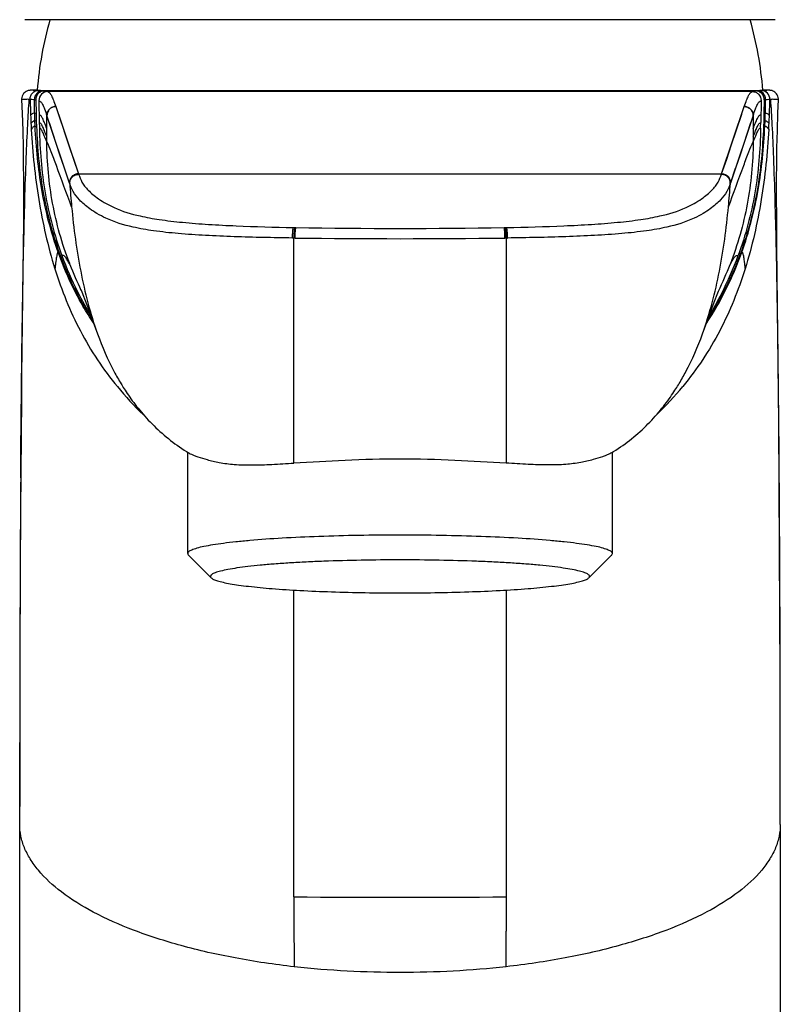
# Model space of a CAD drawing. Header units: millimetres. Extents: x 73 to 388, y 38 to 444.
# Tile 4 of 6: x 77 to 120, y 347 to 403. Entities that reach past the tile are written whole.
import ezdxf

# ---------------------------------------------------------------- set-up
doc = ezdxf.new("R2010")
doc.units = ezdxf.units.MM
doc.header["$LTSCALE"] = 30.734
doc.layers.get('0').update_dxf_attribs({"linetype": 'CONTINUOUS'})

msp = doc.modelspace()

# ---------------------------------------------------------------- linework, layer by layer
at = {"color": 7, "linetype": 'CONTINUOUS'}
for p, q in [((119.329, 403.07), (76.929, 403.07)), ((77.231, 399.078), (77.228, 399.078)), ((77.236, 399.078), (77.233, 399.078)), ((77.245, 399.078), (77.238, 399.078)), ((77.253, 399.079), (77.245, 399.078)), ((77.261, 399.079), (77.253, 399.079)), ((77.279, 399.079), (77.263, 399.079)), ((77.316, 399.08), (77.282, 399.079)), ((77.401, 399.081), (77.316, 399.08)), ((77.63, 399.082), (77.398, 399.08)), ((77.398, 399.08), (77.422, 399.073)), ((77.422, 399.073), (77.728, 399.065)), ((77.63, 399.081), (77.811, 399.08)), ((77.728, 399.065), (77.964, 399.054)), ((77.811, 399.08), (98.128, 399.07)), ((77.964, 399.054), (78.049, 399.049)), ((78.049, 399.049), (118.207, 399.049)), ((118.032, 399.01), (78.224, 399.01)), ((98.128, 399.07), (118.452, 399.08)), ((118.291, 399.054), (118.401, 399.06)), ((118.401, 399.06), (118.529, 399.065)), ((118.452, 399.08), (118.628, 399.081)), ((118.529, 399.065), (118.837, 399.073)), ((118.908, 399.08), (118.628, 399.082)), ((118.837, 399.073), (118.858, 399.08)), ((118.96, 399.079), (118.908, 399.08)), ((118.985, 399.079), (118.96, 399.079)), ((119, 399.079), (118.985, 399.079)), ((119.007, 399.078), (119, 399.079)), ((119.024, 399.078), (119.022, 399.078)), ((119.029, 399.077), (119.027, 399.078)), ((77.548, 398.539), (77.563, 397.773)), ((77.723, 398.502), (77.744, 397.25)), ((118.531, 398.502), (118.51, 397.25)), ((118.706, 398.539), (118.69, 397.773)), ((77.563, 397.773), (77.484, 397.79)), ((77.576, 397.331), (77.499, 397.352)), ((77.563, 397.773), (77.577, 397.331)), ((118.69, 397.773), (118.676, 397.331)), ((118.676, 397.331), (118.756, 397.352)), ((118.69, 397.773), (118.772, 397.79)), ((77.577, 397.331), (77.587, 397.028)), ((118.678, 397.331), (118.666, 397.028)), ((76.851, 393.234), (76.846, 391.686)), ((76.846, 391.686), (76.834, 390.257)), ((119.423, 390.262), (119.411, 391.691)), ((92.2, 390.729), (92.129, 390.731)), ((92.2, 390.729), (92.176, 390.73)), ((104.129, 390.731), (104.057, 390.729)), ((104.069, 390.729), (104.057, 390.729)), ((76.834, 390.257), (76.746, 382.986)), ((119.537, 380.28), (119.423, 390.262)), ((76.746, 382.986), (76.733, 381.655)), ((82.362, 382.496), (82.403, 382.429)), ((76.733, 381.655), (76.67, 373.21)), ((119.608, 365.971), (119.537, 380.28)), ((86.055, 378.663), (86.153, 378.601)), ((86.129, 372.893), (86.129, 378.623)), ((110.104, 378.601), (110.195, 378.659)), ((110.129, 372.893), (110.129, 378.623)), ((76.67, 373.21), (76.646, 366.518)), ((87.463, 371.523), (86.175, 372.801)), ((108.795, 371.523), (110.083, 372.801)), ((119.599, 369.598), (119.597, 370.188)), ((119.6, 369.333), (119.599, 369.598)), ((76.646, 366.518), (76.638, 358.598)), ((119.616, 357.588), (119.608, 365.971)), ((76.639, 361.076), (76.64, 362.061)), ((76.64, 362.061), (76.64, 362.221)), ((76.638, 359.916), (76.639, 360.876)), ((76.639, 360.876), (76.639, 361.076)), ((76.638, 359.084), (76.638, 359.732)), ((76.643, 359.732), (76.643, 359.916)), ((76.643, 358.598), (76.643, 359.084)), ((76.638, 357.588), (76.638, 358.598)), ((76.643, 269.067), (76.643, 357.588)), ((119.616, 357.59), (119.616, 269.067))]:
    msp.add_line(p, q, dxfattribs=at)
at = {"color": 9, "linetype": 'CONTINUOUS'}
for p, q in [((77.204, 398.563), (77.181, 398.564)), ((77.228, 398.556), (77.205, 398.557)), ((77.228, 398.556), (77.219, 398.556)), ((77.466, 398.544), (77.548, 398.539)), ((77.482, 397.79), (77.466, 398.544)), ((118.706, 398.539), (118.788, 398.544)), ((118.772, 397.79), (118.788, 398.544)), ((119.073, 398.564), (119.029, 398.561)), ((78.679, 398.158), (79.957, 394.361)), ((116.301, 394.361), (117.579, 398.159)), ((117.578, 398.158), (117.579, 398.161)), ((117.579, 398.161), (117.58, 398.164)), ((77.498, 397.352), (77.484, 397.79)), ((77.511, 397.051), (77.499, 397.352)), ((78.175, 396.171), (78.175, 397.662)), ((78.178, 397.662), (78.179, 397.659)), ((79.458, 393.833), (78.179, 397.659)), ((78.822, 397.738), (79.413, 395.956)), ((118.078, 397.659), (116.8, 393.833)), ((116.844, 395.956), (117.436, 397.738)), ((118.078, 397.659), (118.079, 397.662)), ((118.079, 397.662), (118.079, 396.171)), ((118.743, 397.051), (118.755, 397.352)), ((118.756, 397.352), (118.77, 397.79)), ((77.511, 397.051), (77.588, 397.028)), ((78.913, 395.435), (78.323, 397.231)), ((118.666, 397.028), (118.743, 397.051)), ((116.793, 393.813), (117.087, 394.671)), ((79.957, 394.361), (79.961, 394.35)), ((79.961, 394.35), (116.297, 394.35)), ((79.968, 394.33), (79.961, 394.35)), ((116.29, 394.33), (116.301, 394.361)), ((79.458, 393.833), (79.469, 393.8)), ((79.469, 393.802), (79.465, 393.812)), ((116.788, 393.8), (116.793, 393.813)), ((92.105, 391.325), (92.175, 391.324)), ((92.175, 391.324), (92.246, 391.323)), ((104.011, 391.323), (104.082, 391.324)), ((104.082, 391.324), (104.152, 391.325)), ((92.129, 390.73), (92.057, 390.731)), ((92.129, 378.006), (92.129, 390.73)), ((104.129, 390.73), (104.2, 390.731)), ((104.129, 390.73), (104.129, 378.006)), ((78.877, 389.886), (78.811, 389.929)), ((117.378, 389.886), (117.443, 389.929)), ((92.127, 378.41), (92.129, 379.419)), ((92.127, 353.491), (92.127, 370.834)), ((104.127, 370.834), (104.127, 353.491)), ((104.127, 353.491), (104.128, 351.556))]:
    msp.add_line(p, q, dxfattribs=at)
at = {"color": 7, "linetype": 'CONTINUOUS'}
for points in [[(77.226, 399.077), (77.223, 399.077), (77.219, 399.077), (77.216, 399.077), (77.212, 399.077), (77.208, 399.076), (77.203, 399.076), (77.197, 399.075), (77.189, 399.074), (77.181, 399.073), (77.169, 399.072), (77.154, 399.069), (77.135, 399.065), (77.11, 399.059), (77.08, 399.049), (77.044, 399.035), (77.001, 399.013), (76.953, 398.983), (76.903, 398.941), (76.855, 398.889), (76.813, 398.826), (76.779, 398.755), (76.757, 398.68), (76.747, 398.605), (76.747, 398.556)], [(119.019, 399.078), (119.017, 399.078), (119.01, 399.078)], [(119.511, 398.556), (119.51, 398.605), (119.501, 398.68), (119.479, 398.755), (119.445, 398.825), (119.403, 398.888), (119.354, 398.941), (119.304, 398.982), (119.256, 399.013), (119.214, 399.034), (119.178, 399.049), (119.147, 399.059), (119.123, 399.065), (119.103, 399.069), (119.088, 399.071), (119.077, 399.073), (119.068, 399.074), (119.061, 399.075), (119.055, 399.076), (119.05, 399.076), (119.045, 399.076), (119.041, 399.077), (119.038, 399.077), (119.035, 399.077), (119.032, 399.077)], [(76.747, 398.557), (76.777, 397.775), (76.807, 396.809), (76.829, 395.825), (76.842, 394.921), (76.849, 394.059), (76.851, 393.234)], [(119.411, 391.691), (119.406, 393.239), (119.408, 394.065), (119.415, 394.928), (119.429, 395.832), (119.45, 396.815), (119.48, 397.781), (119.511, 398.556)], [(80.106, 387.793), (80.098, 387.812), (80.124, 387.75), (80.207, 387.545), (80.342, 387.199), (80.527, 386.708), (80.76, 386.076), (81.037, 385.313)], [(115.222, 385.315), (115.497, 386.076), (115.731, 386.708), (115.916, 387.199), (116.051, 387.545), (116.121, 387.72)], [(82.403, 382.429), (82.443, 382.365), (82.489, 382.291), (82.54, 382.21), (82.596, 382.122), (82.656, 382.031), (82.719, 381.937), (82.785, 381.84), (82.854, 381.74), (82.926, 381.639), (83.001, 381.536), (83.078, 381.431), (83.159, 381.324), (83.243, 381.216), (83.329, 381.107), (83.418, 380.997), (83.511, 380.887), (83.606, 380.775), (83.703, 380.664), (83.804, 380.553), (83.906, 380.442), (84.011, 380.332), (84.118, 380.222), (84.227, 380.114), (84.338, 380.007), (84.45, 379.901), (84.565, 379.796), (84.681, 379.693), (84.799, 379.591), (84.918, 379.491), (85.039, 379.392), (85.161, 379.295), (85.285, 379.199), (85.411, 379.106), (85.537, 379.014), (85.665, 378.923), (85.794, 378.835), (85.924, 378.748), (86.055, 378.663)], [(110.195, 378.659), (110.327, 378.744), (110.458, 378.831), (110.587, 378.919), (110.715, 379.01), (110.842, 379.102), (110.968, 379.196), (111.092, 379.292), (111.214, 379.389), (111.336, 379.488), (111.455, 379.588), (111.573, 379.69), (111.69, 379.793), (111.804, 379.898), (111.917, 380.004), (112.028, 380.112), (112.137, 380.22), (112.244, 380.33), (112.349, 380.44), (112.452, 380.551), (112.553, 380.663), (112.651, 380.774), (112.746, 380.885), (112.838, 380.996), (112.928, 381.106), (113.014, 381.216), (113.098, 381.324), (113.179, 381.43), (113.257, 381.536), (113.331, 381.639), (113.403, 381.74), (113.472, 381.84), (113.538, 381.937), (113.602, 382.032), (113.661, 382.123), (113.717, 382.21), (113.769, 382.291), (113.815, 382.365), (113.855, 382.43), (113.9, 382.504)]]:
    msp.add_lwpolyline(points, dxfattribs=at)
at = {"color": 9, "linetype": 'CONTINUOUS'}
for points in [[(77.201, 398.56), (77.198, 398.562), (77.194, 398.563), (77.191, 398.564), (77.188, 398.564)], [(77.219, 398.556), (77.214, 398.556), (77.21, 398.557), (77.206, 398.558), (77.201, 398.56)], [(119.058, 398.563), (119.043, 398.562), (119.034, 398.561), (119.026, 398.561)], [(117.934, 397.231), (117.344, 395.435), (117.087, 394.671)], [(79.413, 395.956), (79.67, 395.196), (79.958, 394.361)], [(116.3, 394.361), (116.587, 395.196), (116.844, 395.956)], [(79.458, 393.833), (79.17, 394.671), (78.913, 395.435)], [(79.958, 394.361), (79.958, 394.36), (79.958, 394.358), (79.959, 394.356), (79.959, 394.353), (79.959, 394.351), (79.958, 394.35)], [(116.299, 394.35), (116.298, 394.351), (116.298, 394.353), (116.299, 394.356), (116.299, 394.358), (116.3, 394.36), (116.3, 394.361)]]:
    msp.add_lwpolyline(points, dxfattribs=at)
at = {"color": 7, "linetype": 'CONTINUOUS'}
for centre, radius, start, end in [((97.572, 397.563), 20, 164.0188, 175.6479), ((98.685, 397.563), 20, 4.3517, 15.9812), ((120.046, 397.968), 42.307, 180.9721, 181.389), ((76.208, 397.968), 42.307, 358.611, 359.0279), ((97.038, 396.405), 19.296, 199.7429, 206.9769), ((97.986, 396.713), 20.207, 200.1917, 206.5294), ((98.282, 396.707), 20.192, 333.2504, 339.8098), ((99.239, 396.395), 19.271, 332.7897, 340.2603), ((95.516, 395.63), 17.588, 206.9776, 213.0191), ((97.311, 396.382), 19.456, 206.5446, 211.1975), ((100.763, 395.615), 17.559, 327.0308, 332.7806), ((98.952, 396.376), 19.445, 328.8534, 333.232), ((97.395, 394.94), 19.779, 219.6077, 225.8836), ((98.869, 394.931), 19.765, 314.1635, 320.4284), ((2706.2, 360.268), 2629.561, 179.631775, 179.957433), ((-1927.838, 362.974), 2047.448, 0.201861, 0.395597), ((-3767.627, 358.143), 3887.243, 0.00664, 0.164933)]:
    msp.add_arc(centre, radius, start, end, dxfattribs=at)
at = {"color": 9, "linetype": 'CONTINUOUS'}
for centre, radius, start, end in [((77.964, 398.554), 0.5, 89.908, 181.0785), ((118.291, 398.554), 0.5, 358.893, 89.9864), ((118.529, 398.565), 0.5, 359.5043, 89.943), ((124.591, 399.465), 47.371, 181.1004, 182.1597), ((118.295, 398.554), 0.495, 358.8399, 3.4753), ((72.094, 399.443), 46.94, 357.8474, 358.9225), ((78.679, 397.668), 0.497, 142.6888, 148.5744), ((117.571, 397.663), 0.505, 31.2014, 34.6375), ((122.463, 399.39), 45.242, 182.1655, 182.7755), ((74.272, 399.366), 44.761, 357.2249, 357.8415), ((121.001, 399.319), 43.779, 182.7762, 183.2086), ((75.415, 399.311), 43.617, 356.7901, 357.2241), ((129.961, 397.251), 50.613, 183.8942, 185.3953), ((66.881, 397.202), 50.027, 354.5971, 356.1156), ((98.129, 729.022), 337.75, 269.00199, 270.998), ((97.398, 390.748), 5.27, 179.2571, 180.1934), ((98.129, 868.829), 478.136, 269.28957, 270.7104), ((98.859, 390.748), 5.27, 359.807, 0.7432), ((97.703, 396.246), 19.529, 200.7719, 201.0352), ((97.418, 396.125), 19.219, 201.0036, 205.7009), ((98.862, 396.114), 19.191, 334.0649, 338.9987), ((96.874, 395.872), 18.619, 205.7251, 205.9093), ((339.186, 353.25), 247.059, 179.94415, 180.86008), ((98.127, 1113.231), 759.763, 269.547519, 270.452481), ((-686.956, 351.088), 791.083, 359.888257, 0.033935)]:
    msp.add_arc(centre, radius, start, end, dxfattribs=at)
for points, knots in [([(77.728, 399.065), (77.66, 399.065), (77.524, 399.039), (77.351, 398.926), (77.234, 398.757), (77.206, 398.623), (77.205, 398.557)], [0, 0, 0, 0, 0.252643, 0.504166, 0.753603, 1, 1, 1, 1]), ([(77.967, 399.054), (77.916, 399.054), (77.809, 399.038), (77.712, 398.989), (77.668, 398.956)], [0, 0, 0, 0, 0.480385, 1, 1, 1, 1]), ([(78.223, 399.01), (78.264, 398.992), (78.351, 398.924), (78.45, 398.752), (78.558, 398.494), (78.632, 398.287), (78.674, 398.164)], [0, 0, 0, 0, 0.139888, 0.326065, 0.602049, 1, 1, 1, 1]), ([(117.58, 398.164), (117.622, 398.286), (117.696, 398.493), (117.804, 398.752), (117.903, 398.924), (117.989, 398.992), (118.031, 399.01)], [0, 0, 0, 0, 0.398008, 0.674008, 0.860163, 1, 1, 1, 1]), ([(118.789, 398.584), (118.782, 398.695), (118.69, 398.919), (118.475, 399.032), (118.364, 399.048)], [0, 0, 0, 0, 0.496662, 1, 1, 1, 1]), ([(76.693, 377.167), (76.71, 379.512), (76.751, 383.926), (76.848, 389.966), (76.963, 394.278), (77.081, 396.996), (77.146, 398.088), (77.181, 398.565)], [0, 0, 0, 0, 0.328603, 0.618626, 0.846716, 0.933043, 1, 1, 1, 1]), ([(77.185, 398.565), (77.147, 398.568), (77.071, 398.571), (76.972, 398.564), (76.888, 398.56), (76.833, 398.558), (76.793, 398.557), (76.771, 398.556), (76.756, 398.557), (76.749, 398.556), (76.747, 398.556)], [0, 0, 0, 0, 0.256417, 0.522828, 0.677512, 0.831973, 0.898255, 0.951314, 0.986702, 1, 1, 1, 1]), ([(77.463, 398.544), (77.445, 398.545), (77.367, 398.548), (77.289, 398.551), (77.228, 398.556)], [0, 0, 0, 0, 0.222752, 1, 1, 1, 1]), ([(77.723, 398.501), (77.764, 398.484), (77.851, 398.42), (77.951, 398.252), (78.059, 397.996), (78.132, 397.788), (78.174, 397.664)], [0, 0, 0, 0, 0.138083, 0.320788, 0.595994, 1, 1, 1, 1]), ([(118.08, 397.664), (118.122, 397.788), (118.195, 397.996), (118.303, 398.252), (118.403, 398.42), (118.49, 398.484), (118.531, 398.501)], [0, 0, 0, 0, 0.404027, 0.67924, 0.861938, 1, 1, 1, 1]), ([(119.026, 398.556), (119.004, 398.554), (118.926, 398.549), (118.848, 398.547), (118.791, 398.545)], [0, 0, 0, 0, 0.278191, 1, 1, 1, 1]), ([(119.511, 398.556), (119.509, 398.556), (119.502, 398.557), (119.487, 398.556), (119.464, 398.557), (119.424, 398.558), (119.369, 398.56), (119.285, 398.564), (119.186, 398.571), (119.11, 398.568), (119.073, 398.564)], [0, 0, 0, 0, 0.013296, 0.048684, 0.101742, 0.168024, 0.322484, 0.477168, 0.74358, 1, 1, 1, 1]), ([(119.561, 377.111), (119.544, 379.461), (119.503, 383.886), (119.406, 389.943), (119.292, 394.267), (119.173, 396.992), (119.108, 398.087), (119.073, 398.564)], [0, 0, 0, 0, 0.328535, 0.618607, 0.846744, 0.933069, 1, 1, 1, 1]), ([(78.174, 397.665), (78.174, 397.728), (78.202, 397.858), (78.309, 398.029), (78.481, 398.136), (78.611, 398.164), (78.674, 398.164)], [0, 0, 0, 0, 0.242258, 0.49964, 0.75734, 1, 1, 1, 1]), ([(78.679, 398.158), (78.616, 398.158), (78.486, 398.13), (78.315, 398.023), (78.207, 397.852), (78.179, 397.722), (78.179, 397.659)], [0, 0, 0, 0, 0.242505, 0.500074, 0.757608, 1, 1, 1, 1]), ([(117.578, 398.158), (117.641, 398.158), (117.771, 398.13), (117.943, 398.023), (118.05, 397.852), (118.078, 397.722), (118.078, 397.659)], [0, 0, 0, 0, 0.242505, 0.500074, 0.757608, 1, 1, 1, 1]), ([(117.58, 398.164), (117.643, 398.164), (117.773, 398.136), (117.945, 398.029), (118.052, 397.858), (118.08, 397.728), (118.08, 397.665)], [0, 0, 0, 0, 0.24264, 0.500371, 0.757748, 1, 1, 1, 1]), ([(117.987, 397.95), (117.948, 398.006), (117.844, 398.1), (117.714, 398.146), (117.649, 398.156)], [0, 0, 0, 0, 0.506313, 1, 1, 1, 1]), ([(77.483, 397.79), (77.466, 397.794), (77.417, 397.793), (77.336, 397.753), (77.282, 397.707), (77.253, 397.68)], [0, 0, 0, 0, 0.195467, 0.543469, 1, 1, 1, 1]), ([(77.498, 397.355), (77.462, 397.361), (77.398, 397.333), (77.331, 397.269), (77.294, 397.224), (77.274, 397.199)], [0, 0, 0, 0, 0.383825, 0.657226, 1, 1, 1, 1]), ([(78.175, 396.901), (78.129, 397.016), (78.052, 397.209), (77.961, 397.432), (77.894, 397.559), (77.848, 397.626), (77.797, 397.674), (77.757, 397.693), (77.737, 397.7)], [0, 0, 0, 0, 0.397981, 0.671312, 0.775539, 0.860225, 0.930897, 1, 1, 1, 1]), ([(118.079, 396.901), (118.125, 397.016), (118.202, 397.209), (118.293, 397.432), (118.36, 397.559), (118.406, 397.626), (118.457, 397.674), (118.497, 397.693), (118.517, 397.7)], [0, 0, 0, 0, 0.398004, 0.671343, 0.775567, 0.860247, 0.930909, 1, 1, 1, 1]), ([(118.756, 397.355), (118.792, 397.361), (118.855, 397.333), (118.923, 397.269), (118.96, 397.224), (118.98, 397.199)], [0, 0, 0, 0, 0.383802, 0.657209, 1, 1, 1, 1]), ([(118.771, 397.79), (118.788, 397.794), (118.837, 397.793), (118.918, 397.753), (118.971, 397.707), (119.001, 397.68)], [0, 0, 0, 0, 0.195455, 0.543451, 1, 1, 1, 1]), ([(77.51, 397.055), (77.475, 397.061), (77.41, 397.025), (77.347, 396.951), (77.31, 396.899), (77.291, 396.869)], [0, 0, 0, 0, 0.363406, 0.641664, 1, 1, 1, 1]), ([(78.81, 389.932), (78.402, 391.077), (77.795, 393.435), (77.565, 395.851), (77.51, 397.055)], [0, 0, 0, 0, 0.50204, 1, 1, 1, 1]), ([(78.175, 396.467), (78.126, 396.58), (78.047, 396.77), (77.958, 396.991), (77.894, 397.115), (77.851, 397.18), (77.802, 397.226), (77.764, 397.244), (77.744, 397.25)], [0, 0, 0, 0, 0.404218, 0.678233, 0.781252, 0.863994, 0.932454, 1, 1, 1, 1]), ([(78.175, 396.171), (78.125, 396.283), (78.043, 396.471), (77.956, 396.69), (77.895, 396.813), (77.854, 396.876), (77.807, 396.92), (77.77, 396.936), (77.751, 396.942)], [0, 0, 0, 0, 0.409882, 0.684271, 0.786131, 0.867143, 0.933726, 1, 1, 1, 1]), ([(117.443, 389.929), (117.851, 391.074), (118.458, 393.431), (118.688, 395.847), (118.743, 397.051)], [0, 0, 0, 0, 0.502037, 1, 1, 1, 1]), ([(118.079, 396.467), (118.128, 396.58), (118.207, 396.77), (118.296, 396.991), (118.36, 397.115), (118.403, 397.18), (118.452, 397.226), (118.49, 397.244), (118.51, 397.25)], [0, 0, 0, 0, 0.40424, 0.678262, 0.78128, 0.864017, 0.932466, 1, 1, 1, 1]), ([(118.079, 396.171), (118.129, 396.283), (118.211, 396.471), (118.298, 396.69), (118.359, 396.813), (118.4, 396.876), (118.447, 396.92), (118.484, 396.936), (118.503, 396.942)], [0, 0, 0, 0, 0.409922, 0.684322, 0.786177, 0.867179, 0.933746, 1, 1, 1, 1]), ([(118.744, 397.055), (118.779, 397.062), (118.844, 397.025), (118.907, 396.951), (118.944, 396.899), (118.963, 396.869)], [0, 0, 0, 0, 0.363376, 0.641864, 1, 1, 1, 1]), ([(79.444, 389.32), (79.029, 390.413), (78.395, 392.671), (78.175, 395.008), (78.175, 396.171)], [0, 0, 0, 0, 0.501173, 1, 1, 1, 1]), ([(79.572, 392.492), (79.283, 393.269), (78.904, 394.31), (78.442, 395.538), (78.261, 395.985), (78.178, 396.171)], [0, 0, 0, 0, 0.632295, 0.844424, 1, 1, 1, 1]), ([(116.686, 392.492), (116.974, 393.269), (117.353, 394.31), (117.815, 395.538), (117.996, 395.985), (118.079, 396.171)], [0, 0, 0, 0, 0.632295, 0.844424, 1, 1, 1, 1]), ([(118.079, 396.171), (118.079, 394.993), (117.853, 392.626), (117.203, 390.341), (116.778, 389.236)], [0, 0, 0, 0, 0.498828, 1, 1, 1, 1]), ([(79.956, 394.363), (79.891, 394.362), (79.756, 394.331), (79.58, 394.216), (79.476, 394.034), (79.454, 393.898), (79.458, 393.833)], [0, 0, 0, 0, 0.242675, 0.501304, 0.759075, 1, 1, 1, 1]), ([(79.464, 393.813), (79.46, 393.881), (79.483, 394.018), (79.586, 394.199), (79.758, 394.316), (79.893, 394.349), (79.961, 394.35)], [0, 0, 0, 0, 0.249564, 0.49997, 0.750065, 1, 1, 1, 1]), ([(79.469, 393.8), (79.465, 393.864), (79.483, 394.002), (79.593, 394.182), (79.767, 394.303), (79.903, 394.33), (79.968, 394.33)], [0, 0, 0, 0, 0.238247, 0.498804, 0.76012, 1, 1, 1, 1]), ([(79.968, 394.33), (80.02, 394.181), (80.113, 393.948), (80.309, 393.653), (80.517, 393.419), (80.78, 393.179), (81.248, 392.822), (82.114, 392.336), (83.29, 391.985), (84.594, 391.753), (85.887, 391.603), (87.338, 391.494), (89.427, 391.387), (91.027, 391.344), (92.105, 391.325)], [0, 0, 0, 0, 0.036313, 0.057179, 0.080919, 0.107963, 0.138739, 0.216017, 0.334325, 0.418418, 0.51993, 0.632889, 0.752424, 1, 1, 1, 1]), ([(104.152, 391.325), (105.231, 391.344), (106.83, 391.387), (108.919, 391.494), (110.37, 391.603), (111.663, 391.753), (112.967, 391.985), (114.143, 392.336), (115.01, 392.822), (115.478, 393.179), (115.741, 393.419), (115.949, 393.653), (116.144, 393.948), (116.237, 394.181), (116.29, 394.33)], [0, 0, 0, 0, 0.247577, 0.367113, 0.480072, 0.581584, 0.665679, 0.783984, 0.861263, 0.892038, 0.919083, 0.942823, 0.963686, 1, 1, 1, 1]), ([(116.788, 393.8), (116.792, 393.864), (116.774, 394.002), (116.665, 394.182), (116.491, 394.303), (116.354, 394.33), (116.29, 394.33)], [0, 0, 0, 0, 0.238246, 0.498803, 0.760119, 1, 1, 1, 1]), ([(116.793, 393.813), (116.797, 393.881), (116.778, 394.019), (116.67, 394.198), (116.501, 394.32), (116.364, 394.349), (116.297, 394.35)], [0, 0, 0, 0, 0.249503, 0.499963, 0.750126, 1, 1, 1, 1]), ([(116.301, 394.363), (116.366, 394.362), (116.501, 394.331), (116.677, 394.216), (116.781, 394.034), (116.804, 393.898), (116.8, 393.833)], [0, 0, 0, 0, 0.242675, 0.501303, 0.759075, 1, 1, 1, 1]), ([(92.057, 390.731), (90.956, 390.745), (89.315, 390.778), (87.161, 390.868), (85.641, 390.968), (84.274, 391.114), (82.895, 391.353), (81.812, 391.68), (81.026, 392.097), (80.618, 392.362), (80.29, 392.622), (79.956, 392.933), (79.655, 393.314), (79.522, 393.65), (79.469, 393.8)], [0, 0, 0, 0, 0.24364, 0.363046, 0.476993, 0.580415, 0.667101, 0.786599, 0.828427, 0.863633, 0.89405, 0.920828, 0.964661, 1, 1, 1, 1]), ([(116.788, 393.8), (116.735, 393.65), (116.602, 393.314), (116.301, 392.933), (115.968, 392.622), (115.64, 392.362), (115.232, 392.097), (114.446, 391.68), (113.362, 391.353), (111.984, 391.114), (110.616, 390.968), (109.097, 390.868), (106.942, 390.778), (105.302, 390.745), (104.2, 390.731)], [0, 0, 0, 0, 0.03534, 0.07917, 0.105949, 0.136366, 0.171571, 0.213401, 0.332896, 0.419583, 0.523007, 0.636954, 0.75636, 1, 1, 1, 1]), ([(92.057, 390.731), (92.057, 390.795), (92.059, 390.922), (92.068, 391.097), (92.08, 391.224), (92.094, 391.294), (92.101, 391.317), (92.105, 391.325)], [0, 0, 0, 0, 0.318325, 0.638804, 0.880672, 0.955689, 1, 1, 1, 1]), ([(92.174, 391.321), (92.165, 391.301), (92.155, 391.24), (92.142, 391.129), (92.133, 390.982), (92.13, 390.874), (92.129, 390.816)], [0, 0, 0, 0, 0.130694, 0.36004, 0.661559, 1, 1, 1, 1]), ([(92.2, 390.73), (92.2, 390.793), (92.202, 390.92), (92.211, 391.095), (92.222, 391.222), (92.235, 391.292), (92.242, 391.315), (92.246, 391.323)], [0, 0, 0, 0, 0.318372, 0.639075, 0.880949, 0.955845, 1, 1, 1, 1]), ([(104.057, 390.73), (104.057, 390.793), (104.055, 390.92), (104.047, 391.095), (104.035, 391.222), (104.022, 391.292), (104.016, 391.315), (104.011, 391.323)], [0, 0, 0, 0, 0.318347, 0.639055, 0.880944, 0.955844, 1, 1, 1, 1]), ([(104.128, 390.816), (104.128, 390.874), (104.124, 390.982), (104.116, 391.129), (104.103, 391.24), (104.093, 391.301), (104.084, 391.321)], [0, 0, 0, 0, 0.337921, 0.639151, 0.86864, 1, 1, 1, 1]), ([(104.2, 390.731), (104.201, 390.795), (104.199, 390.922), (104.189, 391.097), (104.177, 391.224), (104.163, 391.294), (104.156, 391.317), (104.152, 391.325)], [0, 0, 0, 0, 0.318326, 0.638804, 0.880672, 0.955689, 1, 1, 1, 1]), ([(78.81, 389.932), (78.807, 389.934), (78.799, 389.936), (78.788, 389.928), (78.779, 389.913), (78.769, 389.891), (78.758, 389.86), (78.743, 389.803), (78.724, 389.712), (78.701, 389.577), (78.677, 389.409), (78.652, 389.21), (78.636, 389.066), (78.627, 388.988)], [0, 0, 0, 0, 0.01008, 0.021705, 0.039259, 0.064189, 0.096992, 0.137891, 0.244318, 0.383814, 0.556436, 0.761963, 1, 1, 1, 1]), ([(80.803, 385.932), (80.594, 386.243), (79.806, 387.51), (79.185, 388.879), (78.81, 389.932)], [0, 0, 0, 0, 0.250612, 1, 1, 1, 1]), ([(79.476, 389.236), (79.425, 389.324), (79.341, 389.468), (79.243, 389.631), (79.173, 389.711), (79.125, 389.745), (79.072, 389.753), (79.038, 389.744), (79.02, 389.738)], [0, 0, 0, 0, 0.418345, 0.688588, 0.783737, 0.857788, 0.923632, 1, 1, 1, 1]), ([(115.459, 385.944), (115.666, 386.253), (116.451, 387.516), (117.069, 388.88), (117.443, 389.929)], [0, 0, 0, 0, 0.250609, 1, 1, 1, 1]), ([(116.778, 389.236), (116.829, 389.324), (116.913, 389.468), (117.011, 389.631), (117.081, 389.711), (117.128, 389.745), (117.182, 389.753), (117.216, 389.744), (117.233, 389.738)], [0, 0, 0, 0, 0.418411, 0.68866, 0.783786, 0.857836, 0.923647, 1, 1, 1, 1]), ([(117.444, 389.932), (117.447, 389.934), (117.455, 389.936), (117.466, 389.928), (117.475, 389.913), (117.485, 389.891), (117.495, 389.86), (117.511, 389.803), (117.53, 389.712), (117.553, 389.577), (117.577, 389.409), (117.602, 389.21), (117.618, 389.066), (117.626, 388.988)], [0, 0, 0, 0, 0.010077, 0.021699, 0.039252, 0.06418, 0.096983, 0.137882, 0.244309, 0.383805, 0.55643, 0.76196, 1, 1, 1, 1]), ([(92.155, 349.542), (91.036, 349.668), (88.885, 349.984), (85.843, 350.67), (83.154, 351.529), (80.877, 352.534), (79.051, 353.656), (77.877, 354.717), (77.226, 355.606), (76.888, 356.256), (76.683, 356.918), (76.638, 357.367), (76.638, 357.588)], [0, 0, 0, 0, 0.181642, 0.350219, 0.502395, 0.636107, 0.750596, 0.846744, 0.888887, 0.927785, 0.964382, 1, 1, 1, 1]), ([(119.616, 357.59), (119.616, 357.369), (119.571, 356.921), (119.367, 356.259), (119.03, 355.609), (118.38, 354.721), (117.208, 353.66), (115.386, 352.539), (113.113, 351.535), (110.429, 350.675), (107.392, 349.988), (105.244, 349.672), (104.126, 349.545)], [0, 0, 0, 0, 0.035637, 0.072248, 0.111155, 0.153303, 0.249449, 0.363922, 0.497613, 0.649771, 0.818342, 1, 1, 1, 1]), ([(104.126, 349.545), (102.141, 349.319), (98.141, 349.12), (94.14, 349.317), (92.155, 349.542)], [0, 0, 0, 0, 0.499947, 1, 1, 1, 1])]:
    msp.add_open_spline(points, degree=3, knots=knots, dxfattribs=at)
at = {"color": 7, "linetype": 'CONTINUOUS'}
for points, knots in [([(78.048, 399.049), (77.982, 399.049), (77.849, 399.022), (77.681, 398.908), (77.571, 398.738), (77.547, 398.605), (77.548, 398.539)], [0, 0, 0, 0, 0.250045, 0.49999, 0.74997, 1, 1, 1, 1]), ([(78.224, 399.01), (78.095, 399.01), (77.826, 398.902), (77.721, 398.631), (77.723, 398.502)], [0, 0, 0, 0, 0.50003, 1, 1, 1, 1]), ([(118.032, 399.01), (118.097, 399.01), (118.229, 398.98), (118.451, 398.837), (118.533, 398.631), (118.531, 398.502)], [0, 0, 0, 0, 0.252424, 0.504581, 1, 1, 1, 1]), ([(118.706, 398.539), (118.707, 398.605), (118.683, 398.738), (118.572, 398.908), (118.405, 399.022), (118.272, 399.049), (118.206, 399.049)], [0, 0, 0, 0, 0.250046, 0.499987, 0.749968, 1, 1, 1, 1]), ([(77.291, 396.869), (77.365, 395.542), (77.636, 392.882), (78.227, 390.268), (78.627, 388.988)], [0, 0, 0, 0, 0.497839, 1, 1, 1, 1]), ([(77.587, 397.028), (77.611, 396.421), (77.688, 395.209), (78.004, 392.801), (78.466, 391.028), (78.876, 389.886)], [0, 0, 0, 0, 0.250121, 0.500237, 1, 1, 1, 1]), ([(77.751, 396.942), (77.765, 396.33), (77.823, 395.106), (78.047, 393.28), (78.437, 391.482), (78.809, 390.313), (79.02, 389.738)], [0, 0, 0, 0, 0.250004, 0.499996, 0.75001, 1, 1, 1, 1]), ([(118.503, 396.942), (118.489, 396.33), (118.431, 395.106), (118.207, 393.28), (117.817, 391.482), (117.445, 390.313), (117.233, 389.738)], [0, 0, 0, 0, 0.250004, 0.499995, 0.75001, 1, 1, 1, 1]), ([(118.667, 397.028), (118.643, 396.421), (118.566, 395.209), (118.249, 392.801), (117.788, 391.028), (117.377, 389.886)], [0, 0, 0, 0, 0.250121, 0.500237, 1, 1, 1, 1]), ([(118.963, 396.869), (118.889, 395.54), (118.616, 392.88), (118.026, 390.266), (117.627, 388.988)], [0, 0, 0, 0, 0.498514, 1, 1, 1, 1]), ([(79.572, 392.492), (79.629, 391.883), (79.771, 390.666), (80.167, 388.251), (80.622, 386.464), (81.037, 385.313)], [0, 0, 0, 0, 0.250052, 0.500148, 1, 1, 1, 1]), ([(115.22, 385.315), (115.634, 386.466), (116.247, 388.846), (116.57, 391.274), (116.685, 392.492)], [0, 0, 0, 0, 0.499895, 1, 1, 1, 1]), ([(78.627, 388.988), (78.817, 388.383), (79.243, 387.189), (80.037, 385.463), (81, 383.829), (81.755, 382.816), (82.157, 382.33)], [0, 0, 0, 0, 0.250925, 0.501164, 0.750657, 1, 1, 1, 1]), ([(117.626, 388.988), (117.437, 388.384), (117.011, 387.192), (116.22, 385.468), (115.258, 383.837), (114.505, 382.825), (114.105, 382.34)], [0, 0, 0, 0, 0.250924, 0.501165, 0.750659, 1, 1, 1, 1]), ([(81.037, 385.313), (81.3, 384.58), (81.714, 383.622), (82.227, 382.718), (82.362, 382.496)], [0, 0, 0, 0, 0.74987, 1, 1, 1, 1]), ([(113.9, 382.504), (114.034, 382.726), (114.544, 383.628), (114.956, 384.584), (115.22, 385.315)], [0, 0, 0, 0, 0.25017, 1, 1, 1, 1]), ([(86.153, 378.601), (86.175, 378.587), (86.236, 378.557), (86.35, 378.506), (86.508, 378.441), (86.801, 378.331), (87.271, 378.182), (87.96, 378.023), (88.809, 377.916), (89.804, 377.892), (90.926, 377.937), (91.715, 377.983), (92.129, 378.006)], [0, 0, 0, 0, 0.012968, 0.033584, 0.061698, 0.097035, 0.188151, 0.304797, 0.445595, 0.609719, 0.795549, 1, 1, 1, 1]), ([(110.104, 378.601), (110.082, 378.587), (110.021, 378.557), (109.907, 378.506), (109.749, 378.441), (109.456, 378.331), (108.987, 378.182), (108.298, 378.023), (107.449, 377.916), (106.454, 377.892), (105.331, 377.937), (104.542, 377.983), (104.129, 378.006)], [0, 0, 0, 0, 0.012967, 0.033584, 0.061699, 0.097035, 0.188151, 0.304797, 0.445596, 0.60972, 0.795549, 1, 1, 1, 1]), ([(98.129, 378.235), (97.093, 378.235), (95.091, 378.181), (93.093, 378.06), (92.129, 378.006)], [0, 0, 0, 0, 0.51737, 1, 1, 1, 1]), ([(104.129, 378.006), (103.164, 378.06), (101.166, 378.181), (99.164, 378.235), (98.129, 378.235)], [0, 0, 0, 0, 0.48263, 1, 1, 1, 1]), ([(98.129, 373.938), (97.348, 373.938), (95.817, 373.926), (93.595, 373.868), (91.546, 373.775), (89.985, 373.667), (88.882, 373.562), (88.182, 373.481), (87.578, 373.394), (87.075, 373.304), (86.723, 373.221), (86.496, 373.151), (86.367, 373.102), (86.264, 373.052), (86.177, 372.995), (86.129, 372.932), (86.129, 372.893)], [0, 0, 0, 0, 0.19273, 0.3781, 0.549071, 0.699146, 0.764549, 0.822694, 0.873057, 0.915203, 0.948816, 0.962375, 0.97377, 0.983045, 0.990313, 1, 1, 1, 1]), ([(110.129, 372.893), (110.129, 372.932), (110.08, 372.995), (109.993, 373.052), (109.891, 373.102), (109.761, 373.151), (109.535, 373.221), (109.182, 373.304), (108.679, 373.394), (108.075, 373.481), (107.376, 373.562), (106.273, 373.667), (104.711, 373.775), (102.663, 373.868), (100.44, 373.925), (98.909, 373.939), (98.129, 373.938)], [0, 0, 0, 0, 0.009687, 0.016955, 0.02623, 0.037625, 0.051184, 0.084797, 0.126943, 0.177306, 0.235451, 0.300853, 0.450929, 0.6219, 0.807269, 1, 1, 1, 1]), ([(86.129, 372.893), (86.129, 372.885), (86.133, 372.85), (86.156, 372.82), (86.175, 372.801)], [0, 0, 0, 0, 0.221713, 1, 1, 1, 1]), ([(110.083, 372.801), (110.09, 372.808), (110.113, 372.834), (110.129, 372.868), (110.129, 372.893)], [0, 0, 0, 0, 0.293196, 1, 1, 1, 1]), ([(98.13, 372.538), (97.395, 372.538), (95.957, 372.525), (94.189, 372.477), (92.844, 372.418), (91.914, 372.366), (91.05, 372.307), (90.261, 372.24), (89.558, 372.167), (88.946, 372.088), (88.432, 372.004), (88.022, 371.917), (87.748, 371.838), (87.585, 371.77), (87.503, 371.723), (87.447, 371.675), (87.418, 371.622), (87.425, 371.566), (87.449, 371.537), (87.463, 371.523)], [0, 0, 0, 0, 0.201552, 0.39453, 0.485234, 0.570777, 0.650254, 0.722831, 0.787753, 0.844352, 0.892072, 0.930483, 0.959332, 0.970191, 0.978756, 0.985234, 0.990139, 0.99459, 1, 1, 1, 1]), ([(108.795, 371.523), (108.809, 371.537), (108.832, 371.566), (108.84, 371.622), (108.81, 371.675), (108.754, 371.723), (108.672, 371.769), (108.51, 371.838), (108.236, 371.917), (107.826, 372.004), (107.312, 372.087), (106.7, 372.166), (105.997, 372.24), (105.209, 372.307), (104.345, 372.366), (103.415, 372.418), (102.07, 372.477), (100.303, 372.525), (98.865, 372.538), (98.13, 372.538)], [0, 0, 0, 0, 0.005411, 0.009862, 0.014767, 0.021245, 0.029809, 0.040667, 0.069514, 0.107922, 0.155638, 0.212234, 0.277153, 0.349728, 0.429203, 0.514744, 0.605449, 0.798433, 1, 1, 1, 1]), ([(87.463, 371.523), (87.5, 371.486), (87.618, 371.421), (87.843, 371.341), (88.156, 371.261), (88.553, 371.184), (89.032, 371.11), (89.821, 371.01), (90.977, 370.903), (92.539, 370.803), (94.292, 370.728), (96.176, 370.682), (97.469, 370.671), (98.127, 370.671)], [0, 0, 0, 0, 0.014682, 0.03686, 0.066832, 0.104531, 0.149726, 0.20208, 0.326535, 0.473803, 0.638939, 0.816338, 1, 1, 1, 1]), ([(98.127, 370.671), (98.785, 370.671), (100.079, 370.682), (101.964, 370.728), (103.717, 370.802), (105.279, 370.903), (106.436, 371.01), (107.225, 371.11), (107.704, 371.184), (108.101, 371.261), (108.414, 371.341), (108.639, 371.421), (108.757, 371.486), (108.795, 371.523)], [0, 0, 0, 0, 0.18365, 0.361045, 0.526182, 0.673454, 0.797913, 0.850269, 0.895467, 0.933167, 0.963141, 0.985318, 1, 1, 1, 1])]:
    msp.add_open_spline(points, degree=3, knots=knots, dxfattribs=at)
at = {"color": 9, "linetype": 'CONTINUOUS'}
for points in [[(78.256, 397.927), (78.207, 397.849), (78.178, 397.754), (78.178, 397.662)], [(78.676, 398.161), (78.652, 398.161), (78.628, 398.159), (78.604, 398.155)], [(117.649, 398.156), (117.626, 398.159), (117.602, 398.161), (117.579, 398.161)], [(118.079, 397.662), (118.079, 397.753), (118.052, 397.848), (118.004, 397.925)]]:
    msp.add_open_spline(points, degree=3, dxfattribs=at)

doc.saveas('drawing.dxf')
